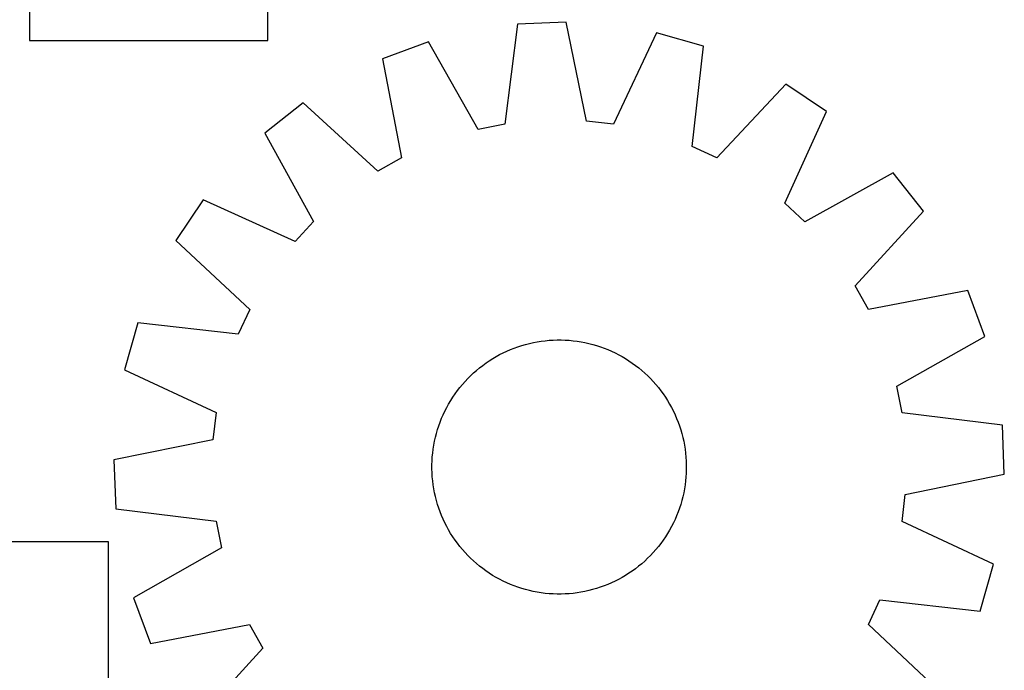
# Model space of a CAD drawing. Header units: millimetres. Extents: x 7 to 1493, y 7 to 2993.
# Tile 5 of 15: x 1164 to 1473, y 597 to 802. Entities that reach past the tile are written whole.
import ezdxf

# ---------------------------------------------------------------- set-up
doc = ezdxf.new("R2010")
doc.units = ezdxf.units.MM
doc.layers.add('CUT', color=7, linetype='CONTINUOUS', true_color=0x000000)

msp = doc.modelspace()

# ---------------------------------------------------------------- linework, layer by layer
at = {"layer": 'CUT'}
for p, q in [((1166.873831, 1095.511375), (1166.873831, 795.511375)), ((1241.873831, 795.511375), (1241.873831, 995.511375)), ((1320.286809, 800.619627), (1316.369395, 769.097751)), ((1335.661187, 801.218835), (1320.286809, 800.619627)), ((1342.020088, 770.097474), (1335.661187, 801.218835)), ((1364.001158, 797.855521), (1350.534681, 769.086984)), ((1378.808226, 793.674458), (1364.001158, 797.855521)), ((1166.873831, 795.511375), (1241.873831, 795.511375)), ((1292.294574, 795.060795), (1277.857838, 789.73997)), ((1307.959278, 767.42763), (1292.294574, 795.060795)), ((1375.238871, 762.111276), (1378.808226, 793.674458)), ((1277.857838, 789.73997), (1283.872951, 758.550338)), ((1404.721819, 781.718225), (1383.024471, 758.51909)), ((1417.512158, 773.166162), (1404.721819, 781.718225)), ((1252.953414, 775.803131), (1240.867486, 766.281529)), ((1276.39055, 754.363089), (1252.953414, 775.803131)), ((1404.36394, 744.250783), (1417.512158, 773.166162)), ((1316.369395, 769.097751), (1307.959278, 767.42763)), ((1350.534681, 769.086984), (1342.020088, 770.097474)), ((1240.867486, 766.281529), (1256.226325, 738.477198)), ((1383.024471, 758.51909), (1375.238871, 762.111276)), ((1283.872951, 758.550338), (1276.39055, 754.363089)), ((1438.46277, 753.787367), (1410.658439, 738.428528)), ((1447.984372, 741.70144), (1438.46277, 753.787367)), ((1221.488692, 745.330917), (1212.936629, 732.540578)), ((1250.40407, 732.182699), (1221.488692, 745.330917)), ((1410.658439, 738.428528), (1404.36394, 744.250783)), ((1426.54433, 718.264304), (1447.984372, 741.70144)), ((1256.226325, 738.477198), (1250.40407, 732.182699)), ((1212.936629, 732.540578), (1236.135763, 710.84323)), ((1430.731579, 710.781903), (1426.54433, 718.264304)), ((1461.921211, 716.797016), (1430.731579, 710.781903)), ((1467.242036, 702.360279), (1461.921211, 716.797016)), ((1236.135763, 710.84323), (1232.543577, 703.05763)), ((1200.980395, 706.626985), (1196.799332, 691.819917)), ((1232.543577, 703.05763), (1200.980395, 706.626985)), ((1321.668484, 699.472232), (1322.875285, 699.822428)), ((1322.875285, 699.822428), (1324.092491, 700.134544)), ((1324.092491, 700.134544), (1325.3189, 700.408273)), ((1325.3189, 700.408273), (1326.553302, 700.643345)), ((1326.553302, 700.643345), (1327.794478, 700.839527)), ((1327.794478, 700.839527), (1329.041205, 700.996626)), ((1329.041205, 700.996626), (1330.292251, 701.114487)), ((1330.292251, 701.114487), (1331.546381, 701.192993)), ((1331.546381, 701.192993), (1332.802359, 701.232068)), ((1332.802359, 701.232068), (1334.058944, 701.231672)), ((1334.058944, 701.231672), (1335.314897, 701.191805)), ((1335.314897, 701.191805), (1336.568978, 701.112509)), ((1336.568978, 701.112509), (1337.819949, 700.993859)), ((1337.819949, 700.993859), (1339.066576, 700.835974)), ((1339.066576, 700.835974), (1340.307629, 700.63901)), ((1340.307629, 700.63901), (1341.541883, 700.40316)), ((1341.541883, 700.40316), (1342.768119, 700.128658)), ((1342.768119, 700.128658), (1343.985128, 699.815775)), ((1343.985128, 699.815775), (1345.191708, 699.464818)), ((1439.608871, 686.695575), (1467.242036, 702.360279)), ((1313.610651, 695.988311), (1314.711996, 696.593329)), ((1314.711996, 696.593329), (1315.831802, 697.163453)), ((1315.831802, 697.163453), (1316.968963, 697.698123)), ((1316.968963, 697.698123), (1318.122357, 698.19681)), ((1318.122357, 698.19681), (1319.290846, 698.659022)), ((1319.290846, 698.659022), (1320.473277, 699.084302)), ((1320.473277, 699.084302), (1321.668484, 699.472232)), ((1345.191708, 699.464818), (1346.38667, 699.076135)), ((1346.38667, 699.076135), (1347.568832, 698.65011)), ((1347.568832, 698.65011), (1348.73703, 698.187162)), ((1348.73703, 698.187162), (1349.89011, 697.687748)), ((1349.89011, 697.687748), (1351.026934, 697.152362)), ((1351.026934, 697.152362), (1352.14638, 696.581531)), ((1309.41132, 693.23176), (1310.428152, 693.970042)), ((1310.428152, 693.970042), (1311.467672, 694.67602)), ((1311.467672, 694.67602), (1312.528854, 695.348998)), ((1312.528854, 695.348998), (1313.610651, 695.988311)), ((1352.14638, 696.581531), (1353.247343, 695.975819)), ((1353.247343, 695.975819), (1354.328737, 695.335825)), ((1354.328737, 695.335825), (1355.389495, 694.662178)), ((1355.389495, 694.662178), (1356.42857, 693.955545)), ((1356.42857, 693.955545), (1357.444936, 693.216622)), ((1196.799332, 691.819917), (1225.567869, 678.35344)), ((1305.590589, 689.97063), (1306.506872, 690.830533)), ((1306.506872, 690.830533), (1307.449712, 691.66123)), ((1307.449712, 691.66123), (1308.41818, 692.461903)), ((1308.41818, 692.461903), (1309.41132, 693.23176)), ((1357.444936, 693.216622), (1358.43759, 692.446139)), ((1358.43759, 692.446139), (1359.405554, 691.644856)), ((1359.405554, 691.644856), (1360.34787, 690.813565)), ((1360.34787, 690.813565), (1361.26361, 689.953084)), ((1303.009997, 687.224313), (1303.841289, 688.166629)), ((1303.841289, 688.166629), (1304.701769, 689.08237)), ((1304.701769, 689.08237), (1305.590589, 689.97063)), ((1361.26361, 689.953084), (1362.15187, 689.064264)), ((1362.15187, 689.064264), (1363.011774, 688.147982)), ((1363.011774, 688.147982), (1363.842471, 687.205141)), ((1299.992675, 683.208254), (1300.699309, 684.247329)), ((1300.699309, 684.247329), (1301.438231, 685.263695)), ((1301.438231, 685.263695), (1302.208714, 686.256349)), ((1302.208714, 686.256349), (1303.009997, 687.224313)), ((1363.842471, 687.205141), (1364.643144, 686.236673)), ((1364.643144, 686.236673), (1365.413001, 685.243533)), ((1365.413001, 685.243533), (1366.151283, 684.226702)), ((1366.151283, 684.226702), (1366.857261, 683.187182)), ((1441.278992, 678.285458), (1439.608871, 686.695575)), ((1298.679034, 681.066102), (1299.319029, 682.147496)), ((1299.319029, 682.147496), (1299.992675, 683.208254)), ((1366.857261, 683.187182), (1367.530239, 682.125999)), ((1367.530239, 682.125999), (1368.169552, 681.044202)), ((1225.567869, 678.35344), (1224.55738, 669.838848)), ((1296.967105, 677.708869), (1297.502492, 678.845693)), ((1297.502492, 678.845693), (1298.073322, 679.965139)), ((1298.073322, 679.965139), (1298.679034, 681.066102)), ((1368.169552, 681.044202), (1368.774569, 679.942857)), ((1368.774569, 679.942857), (1369.344694, 678.823052)), ((1369.344694, 678.823052), (1369.879364, 677.685891)), ((1472.800867, 674.368044), (1441.278992, 678.285458)), ((1295.578718, 674.205429), (1296.004744, 675.387592)), ((1296.004744, 675.387592), (1296.467692, 676.555789)), ((1296.467692, 676.555789), (1296.967105, 677.708869)), ((1369.879364, 677.685891), (1370.378051, 676.532496)), ((1370.378051, 676.532496), (1370.840262, 675.364007)), ((1370.840262, 675.364007), (1371.265543, 674.181576)), ((1294.839079, 671.803887), (1295.190035, 673.010468)), ((1295.190035, 673.010468), (1295.578718, 674.205429)), ((1371.265543, 674.181576), (1371.653473, 672.98637)), ((1371.653473, 672.98637), (1372.003668, 671.779569)), ((1473.400076, 658.993666), (1472.800867, 674.368044)), ((1224.55738, 669.838848), (1193.436019, 663.479946)), ((1294.015843, 668.126388), (1294.251693, 669.360642)), ((1294.251693, 669.360642), (1294.526195, 670.586878)), ((1294.526195, 670.586878), (1294.839079, 671.803887)), ((1372.003668, 671.779569), (1372.315785, 670.562363)), ((1372.315785, 670.562363), (1372.589514, 669.335954)), ((1372.589514, 669.335954), (1372.824586, 668.101552)), ((1293.542345, 664.387737), (1293.660994, 665.638708)), ((1293.660994, 665.638708), (1293.818879, 666.885336)), ((1293.818879, 666.885336), (1294.015843, 668.126388)), ((1372.824586, 668.101552), (1373.020768, 666.860375)), ((1373.020768, 666.860375), (1373.177867, 665.613649)), ((1193.436019, 663.479946), (1194.035227, 648.105568)), ((1293.423182, 661.877703), (1293.463048, 663.133656)), ((1293.463048, 663.133656), (1293.542345, 664.387737)), ((1373.177867, 665.613649), (1373.295728, 664.362603)), ((1373.295728, 664.362603), (1373.374234, 663.108472)), ((1373.374234, 663.108472), (1373.413308, 661.852494)), ((1293.422786, 660.621118), (1293.423182, 661.877703)), ((1293.46186, 659.36514), (1293.422786, 660.621118)), ((1373.412912, 660.595909), (1373.373046, 659.339956)), ((1373.413308, 661.852494), (1373.412912, 660.595909)), ((1293.540367, 658.11101), (1293.46186, 659.36514)), ((1293.658228, 656.859964), (1293.540367, 658.11101)), ((1293.815327, 655.613238), (1293.658228, 656.859964)), ((1373.1751, 656.834904), (1373.017215, 655.588277)), ((1373.293749, 658.085875), (1373.1751, 656.834904)), ((1373.373046, 659.339956), (1373.293749, 658.085875)), ((1442.278714, 652.634765), (1473.400076, 658.993666)), ((1294.011509, 654.372061), (1293.815327, 655.613238)), ((1294.24658, 653.137659), (1294.011509, 654.372061)), ((1372.820251, 654.347224), (1372.584401, 653.112971)), ((1373.017215, 655.588277), (1372.820251, 654.347224)), ((1294.520309, 651.91125), (1294.24658, 653.137659)), ((1294.832426, 650.694044), (1294.520309, 651.91125)), ((1295.182622, 649.487243), (1294.832426, 650.694044)), ((1371.997016, 650.669726), (1371.646059, 649.463145)), ((1372.309899, 651.886734), (1371.997016, 650.669726)), ((1372.584401, 653.112971), (1372.309899, 651.886734)), ((1441.268225, 644.120173), (1442.278714, 652.634765)), ((1194.035227, 648.105568), (1225.557102, 644.188154)), ((1295.570551, 648.292037), (1295.182622, 649.487243)), ((1295.995832, 647.109606), (1295.570551, 648.292037)), ((1296.458044, 645.941116), (1295.995832, 647.109606)), ((1370.831351, 647.086021), (1370.368402, 645.917823)), ((1371.257376, 648.268184), (1370.831351, 647.086021)), ((1371.646059, 649.463145), (1371.257376, 648.268184)), ((1225.557102, 644.188154), (1227.227223, 635.778037)), ((1296.95673, 644.787722), (1296.458044, 645.941116)), ((1297.4914, 643.650561), (1296.95673, 644.787722)), ((1369.868989, 644.764744), (1369.333603, 643.62792)), ((1370.368402, 645.917823), (1369.868989, 644.764744)), ((1470.036762, 630.653695), (1441.268225, 644.120173)), ((1298.061525, 642.530755), (1297.4914, 643.650561)), ((1298.666543, 641.429411), (1298.061525, 642.530755)), ((1299.305856, 640.347613), (1298.666543, 641.429411)), ((1368.15706, 641.407511), (1367.517065, 640.326116)), ((1368.762772, 642.508474), (1368.15706, 641.407511)), ((1369.333603, 643.62792), (1368.762772, 642.508474)), ((1299.978833, 639.286431), (1299.305856, 640.347613)), ((1300.684812, 638.246911), (1299.978833, 639.286431)), ((1301.423093, 637.230079), (1300.684812, 638.246911)), ((1366.136786, 638.226284), (1365.397863, 637.209918)), ((1366.843419, 639.265358), (1366.136786, 638.226284)), ((1367.517065, 640.326116), (1366.843419, 639.265358)), ((1191.746345, 637.652339), (741.746345, 637.652339)), ((1191.746345, 287.652339), (1191.746345, 637.652339)), ((1227.227223, 635.778037), (1199.594058, 620.113334)), ((1302.192951, 636.236939), (1301.423093, 637.230079)), ((1302.993623, 635.268471), (1302.192951, 636.236939)), ((1303.824321, 634.325631), (1302.993623, 635.268471)), ((1363.826097, 635.2493), (1362.994805, 634.306983)), ((1364.62738, 636.217263), (1363.826097, 635.2493)), ((1365.397863, 637.209918), (1364.62738, 636.217263)), ((1304.684224, 633.409349), (1303.824321, 634.325631)), ((1305.572484, 632.520529), (1304.684224, 633.409349)), ((1306.488224, 631.660048), (1305.572484, 632.520529)), ((1307.430541, 630.828756), (1306.488224, 631.660048)), ((1360.329223, 631.64308), (1359.386382, 630.812382)), ((1361.245505, 632.502983), (1360.329223, 631.64308)), ((1362.134325, 633.391243), (1361.245505, 632.502983)), ((1362.994805, 634.306983), (1362.134325, 633.391243)), ((1308.398504, 630.027473), (1307.430541, 630.828756)), ((1309.391158, 629.25699), (1308.398504, 630.027473)), ((1310.407525, 628.518068), (1309.391158, 629.25699)), ((1311.446599, 627.811435), (1310.407525, 628.518068)), ((1356.407942, 628.503571), (1355.368423, 627.797592)), ((1357.424774, 629.241853), (1356.407942, 628.503571)), ((1358.417914, 630.01171), (1357.424774, 629.241853)), ((1359.386382, 630.812382), (1358.417914, 630.01171)), ((1465.855699, 615.846628), (1470.036762, 630.653695)), ((1312.507357, 627.137788), (1311.446599, 627.811435)), ((1313.588751, 626.497793), (1312.507357, 627.137788)), ((1314.689715, 625.892082), (1313.588751, 626.497793)), ((1315.809161, 625.321251), (1314.689715, 625.892082)), ((1352.124098, 625.880284), (1351.004292, 625.310159)), ((1353.225443, 626.485302), (1352.124098, 625.880284)), ((1354.30724, 627.124615), (1353.225443, 626.485302)), ((1355.368423, 627.797592), (1354.30724, 627.124615)), ((1316.945984, 624.785865), (1315.809161, 625.321251)), ((1318.099064, 624.286451), (1316.945984, 624.785865)), ((1319.267262, 623.823503), (1318.099064, 624.286451)), ((1320.449425, 623.397477), (1319.267262, 623.823503)), ((1321.644386, 623.008794), (1320.449425, 623.397477)), ((1322.850966, 622.657838), (1321.644386, 623.008794)), ((1324.067975, 622.344954), (1322.850966, 622.657838)), ((1325.294212, 622.070452), (1324.067975, 622.344954)), ((1342.743603, 622.339069), (1341.517194, 622.065339)), ((1343.960809, 622.651185), (1342.743603, 622.339069)), ((1345.167611, 623.001381), (1343.960809, 622.651185)), ((1346.362817, 623.389311), (1345.167611, 623.001381)), ((1347.545248, 623.814591), (1346.362817, 623.389311)), ((1348.713737, 624.276803), (1347.545248, 623.814591)), ((1349.867131, 624.775489), (1348.713737, 624.276803)), ((1351.004292, 625.310159), (1349.867131, 624.775489)), ((1199.594058, 620.113334), (1204.914883, 605.676597)), ((1326.528465, 621.834603), (1325.294212, 622.070452)), ((1327.769518, 621.637638), (1326.528465, 621.834603)), ((1329.016145, 621.479753), (1327.769518, 621.637638)), ((1330.267116, 621.361104), (1329.016145, 621.479753)), ((1331.521197, 621.281807), (1330.267116, 621.361104)), ((1332.77715, 621.241941), (1331.521197, 621.281807)), ((1334.033735, 621.241545), (1332.77715, 621.241941)), ((1335.289713, 621.280619), (1334.033735, 621.241545)), ((1336.543844, 621.359126), (1335.289713, 621.280619)), ((1337.794889, 621.476987), (1336.543844, 621.359126)), ((1339.041616, 621.634086), (1337.794889, 621.476987)), ((1340.282792, 621.830268), (1339.041616, 621.634086)), ((1341.517194, 622.065339), (1340.282792, 621.830268)), ((1430.700331, 611.630383), (1434.292517, 619.415983)), ((1434.292517, 619.415983), (1465.855699, 615.846628)), ((1204.914883, 605.676597), (1236.104516, 611.69171)), ((1236.104516, 611.69171), (1240.291764, 604.209309)), ((1453.899465, 589.933035), (1430.700331, 611.630383)), ((1240.291764, 604.209309), (1218.851722, 580.772173))]:
    msp.add_line(p, q, dxfattribs=at)

doc.saveas('drawing.dxf')
